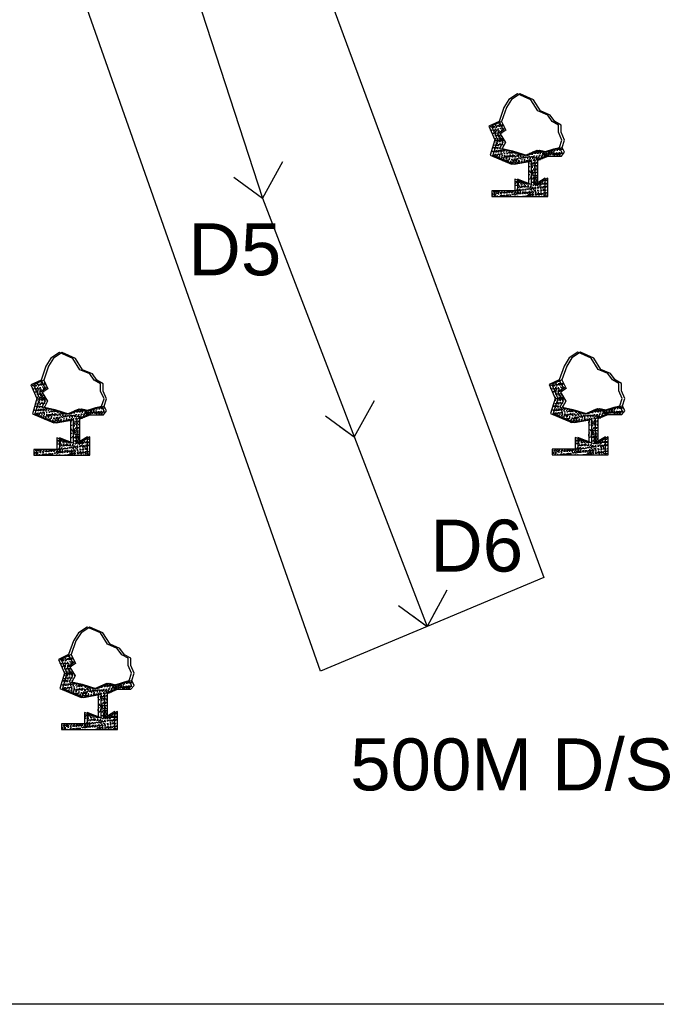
# Model space of a CAD drawing. Header units: inches. Extents: x -1841658761 to 3039153, y 1727 to 2165588347.
# Tile 10 of 41: x 10712 to 10764, y 4379 to 4459. Entities that reach past the tile are written whole.
import ezdxf

# ---------------------------------------------------------------- set-up
doc = ezdxf.new("R2010")
doc.units = ezdxf.units.IN
doc.header["$MEASUREMENT"] = 0
pattern_1 = [(50, (9805.71724, 4279.64048), (0.5715667, -0.0500056), [0.05976563, -0.65742187]), (355, (9805.71724, 4279.6405), (-0.11056747, 0.5994031), [0.0478125, -0.5259375]), (100.451444, (9805.7649, 4279.6363), (0.46099924, 0.5493975), [0.05079297, -0.55872262]), (46.1842, (9805.71724, 4279.79985), (0.85045794, -0.1318982), [0.0896484, -0.9861328]), (96.63564, (9805.7881, 4279.78886), (0.74480874, 0.77625076), [0.0761895, -0.8380844]), (351.18416, (9805.7172, 4279.79985), (0.7448087, 0.77625076), [0.07171875, -0.78890625]), (21, (9805.79693, 4279.76), (0.4756603, -0.32083693), [0.05976563, -0.65742187]), (326, (9805.79693, 4279.76), (0.1938919, 0.57785394), [0.0478125, -0.5259375]), (71.451445, (9805.83657, 4279.73327), (0.6695522, 0.257017), [0.05079296, -0.55872262]), (37.5, (9805.71724, 4279.64048), (0.009689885, 0.26527479), [0, -0.5195625, 0, -0.53390625, 0, -0.52792969]), (7.5, (9805.71724, 4279.64048), (0.20963354, 0.31429683), [0, -0.30440625, 0, -0.507609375, 0, -0.20121094]), (327.5, (9805.53954, 4279.64048), (0.425389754, -0.017973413), [0, -0.19921875, 0, -0.6215625, 0, -0.82476562]), (317.5, (9805.45985, 4279.64048), (0.46472648, 0.07977116), [0, -0.25898437, 0, -0.41278125, 0, -0.58570312])]
pattern_2 = [(50, (9810.64397, 4258.5163), (0.5715667, -0.0500056), [0.05976563, -0.65742187]), (355, (9810.644, 4258.5163), (-0.11056747, 0.5994031), [0.0478125, -0.5259375]), (100.451444, (9810.6916, 4258.5121), (0.46099924, 0.5493975), [0.05079297, -0.55872262]), (46.1842, (9810.644, 4258.67566), (0.85045794, -0.1318982), [0.0896484, -0.9861328]), (96.63564, (9810.71484, 4258.6647), (0.74480874, 0.77625076), [0.0761895, -0.8380844]), (351.18416, (9810.644, 4258.6757), (0.7448087, 0.77625076), [0.07171875, -0.78890625]), (21, (9810.72366, 4258.6358), (0.4756603, -0.32083693), [0.05976563, -0.65742187]), (326, (9810.72366, 4258.6358), (0.1938919, 0.57785394), [0.0478125, -0.5259375]), (71.451445, (9810.7633, 4258.6091), (0.6695522, 0.257017), [0.05079296, -0.55872262]), (37.5, (9810.64397, 4258.51629), (0.009689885, 0.26527479), [0, -0.5195625, 0, -0.53390625, 0, -0.52792969]), (7.5, (9810.64397, 4258.5163), (0.20963354, 0.31429683), [0, -0.30440625, 0, -0.507609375, 0, -0.20121094]), (327.5, (9810.46627, 4258.51629), (0.425389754, -0.017973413), [0, -0.19921875, 0, -0.6215625, 0, -0.82476562]), (317.5, (9810.38658, 4258.5163), (0.46472648, 0.07977116), [0, -0.25898437, 0, -0.41278125, 0, -0.58570312])]
pattern_3 = [(50, (9768.30893, 4258.4973), (0.5715667, -0.0500056), [0.05976563, -0.65742187]), (355, (9768.3089, 4258.4973), (-0.11056747, 0.5994031), [0.0478125, -0.5259375]), (100.451444, (9768.35656, 4258.4931), (0.46099924, 0.5493975), [0.05079297, -0.55872262]), (46.1842, (9768.3089, 4258.65666), (0.85045794, -0.1318982), [0.0896484, -0.9861328]), (96.63564, (9768.3798, 4258.6457), (0.74480874, 0.77625076), [0.0761895, -0.8380844]), (351.18416, (9768.3089, 4258.6567), (0.7448087, 0.77625076), [0.07171875, -0.78890625]), (21, (9768.3886, 4258.6168), (0.4756603, -0.32083693), [0.05976563, -0.65742187]), (326, (9768.3886, 4258.6168), (0.1938919, 0.57785394), [0.0478125, -0.5259375]), (71.451445, (9768.42825, 4258.5901), (0.6695522, 0.257017), [0.05079296, -0.55872262]), (37.5, (9768.30893, 4258.49729), (0.009689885, 0.26527479), [0, -0.5195625, 0, -0.53390625, 0, -0.52792969]), (7.5, (9768.30893, 4258.4973), (0.20963354, 0.31429683), [0, -0.30440625, 0, -0.507609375, 0, -0.20121094]), (327.5, (9768.13123, 4258.49729), (0.425389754, -0.017973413), [0, -0.19921875, 0, -0.6215625, 0, -0.82476562]), (317.5, (9768.05154, 4258.4973), (0.46472648, 0.07977116), [0, -0.25898437, 0, -0.41278125, 0, -0.58570312])]
pattern_4 = [(50, (9770.5578, 4236.05617), (0.5715667, -0.0500056), [0.05976563, -0.65742187]), (355, (9770.5578, 4236.05617), (-0.11056747, 0.5994031), [0.0478125, -0.5259375]), (100.451444, (9770.6054, 4236.052), (0.46099924, 0.5493975), [0.05079297, -0.55872262]), (46.1842, (9770.5578, 4236.21554), (0.85045794, -0.1318982), [0.0896484, -0.9861328]), (96.63564, (9770.6287, 4236.20455), (0.74480874, 0.77625076), [0.0761895, -0.8380844]), (351.18416, (9770.5578, 4236.21554), (0.7448087, 0.77625076), [0.07171875, -0.78890625]), (21, (9770.6375, 4236.1757), (0.4756603, -0.32083693), [0.05976563, -0.65742187]), (326, (9770.6375, 4236.1757), (0.1938919, 0.57785394), [0.0478125, -0.5259375]), (71.451445, (9770.6771, 4236.14896), (0.6695522, 0.257017), [0.05079296, -0.55872262]), (37.5, (9770.5578, 4236.05617), (0.009689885, 0.26527479), [0, -0.5195625, 0, -0.53390625, 0, -0.52792969]), (7.5, (9770.5578, 4236.05617), (0.20963354, 0.31429683), [0, -0.30440625, 0, -0.507609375, 0, -0.20121094]), (327.5, (9770.38009, 4236.05617), (0.425389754, -0.017973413), [0, -0.19921875, 0, -0.6215625, 0, -0.82476562]), (317.5, (9770.3004, 4236.05617), (0.46472648, 0.07977116), [0, -0.25898437, 0, -0.41278125, 0, -0.58570312])]

msp = doc.modelspace()

# ---------------------------------------------------------------- hatches: boundary and pattern name
at = {"ltscale": 0.02}
h = msp.add_hatch(dxfattribs=at)
h.set_pattern_fill('AR-CONC', color=256, scale=0.079687)
h.set_pattern_definition([(50, (9805.50474, 4279.64048), (0.5715667, -0.0500056), [0.05976563, -0.65742187]), (355, (9805.50474, 4279.6405), (-0.11056747, 0.5994031), [0.0478125, -0.5259375]), (100.451444, (9805.5524, 4279.6363), (0.46099924, 0.5493975), [0.05079297, -0.55872262]), (46.1842, (9805.50474, 4279.79985), (0.85045794, -0.1318982), [0.0896484, -0.9861328]), (96.63564, (9805.5756, 4279.78886), (0.74480874, 0.77625076), [0.0761895, -0.8380844]), (351.18416, (9805.5047, 4279.79985), (0.7448087, 0.77625076), [0.07171875, -0.78890625]), (21, (9805.58443, 4279.76), (0.4756603, -0.32083693), [0.05976563, -0.65742187]), (326, (9805.58443, 4279.76), (0.1938919, 0.57785394), [0.0478125, -0.5259375]), (71.451445, (9805.62407, 4279.73327), (0.6695522, 0.257017), [0.05079296, -0.55872262]), (37.5, (9805.50474, 4279.64048), (0.009689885, 0.26527479), [0, -0.5195625, 0, -0.53390625, 0, -0.52792969]), (7.5, (9805.50474, 4279.64048), (0.20963354, 0.31429683), [0, -0.30440625, 0, -0.507609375, 0, -0.20121094]), (327.5, (9805.32704, 4279.64048), (0.425389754, -0.017973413), [0, -0.19921875, 0, -0.6215625, 0, -0.82476562]), (317.5, (9805.24735, 4279.64048), (0.46472648, 0.07977116), [0, -0.25898437, 0, -0.41278125, 0, -0.58570312])])
h.paths.add_polyline_path([(10751.05008, 4448.70126), (10751.32098, 4449.18871), (10750.87851, 4449.90183), (10751.33903, 4450.20874), (10750.99564, 4450.92269), (10750.1682, 4450.53209), (10750.65087, 4449.40624), (10750.28313, 4448.1655), (10752.02992, 4447.43026), (10753.40742, 4447.67785), (10753.40742, 4445.76585), (10752.28872, 4446.19875), (10752.28872, 4445.26079), (10750.41217, 4445.26079), (10750.41217, 4444.79182), (10754.77874, 4444.79182), (10754.77874, 4446.27091), (10753.94874, 4445.76585), (10753.94874, 4447.75), (10754.78768, 4448.0887), (10755.8792, 4448.0887), (10756.13867, 4448.39703), (10755.93912, 4448.796), (10755.46722, 4448.68335), (10754.72282, 4448.43832), (10754.10551, 4448.58352), (10753.09784, 4448.13884), (10751.89888, 4448.5117)])
h = msp.add_hatch(dxfattribs=at)
h.set_pattern_fill('AR-CONC', color=256, scale=0.079687)
h.set_pattern_definition(pattern_1)
h.paths.add_polyline_path([(10751.26258, 4448.70126), (10751.53348, 4449.18871), (10751.09101, 4449.90183), (10751.55153, 4450.20874), (10751.20814, 4450.92269), (10750.3807, 4450.53209), (10750.86337, 4449.40624), (10750.49563, 4448.1655), (10752.24242, 4447.43026), (10753.61992, 4447.67785), (10753.61992, 4445.76585), (10752.50122, 4446.19875), (10752.50122, 4445.26079), (10750.62467, 4445.26079), (10750.62467, 4444.79182), (10754.99124, 4444.79182), (10754.99124, 4446.27091), (10754.16124, 4445.76585), (10754.16124, 4447.75), (10755.00018, 4448.0887), (10756.0917, 4448.0887), (10756.35117, 4448.39703), (10756.15162, 4448.796), (10755.67972, 4448.68335), (10754.93532, 4448.43832), (10754.31801, 4448.58352), (10753.31034, 4448.13884), (10752.11138, 4448.5117)])
h = msp.add_hatch(dxfattribs=at)
h.set_pattern_fill('AR-CONC', color=256, scale=0.079687)
h.set_pattern_definition(pattern_1)
h.paths.add_polyline_path([(10751.26258, 4448.70126), (10751.53348, 4449.18871), (10751.09101, 4449.90183), (10751.55153, 4450.20874), (10751.20814, 4450.92269), (10750.3807, 4450.53209), (10750.86337, 4449.40624), (10750.49563, 4448.1655), (10752.24242, 4447.43026), (10753.61992, 4447.67785), (10753.61992, 4445.76585), (10752.50122, 4446.19875), (10752.50122, 4445.26079), (10750.62467, 4445.26079), (10750.62467, 4444.79182), (10754.99124, 4444.79182), (10754.99124, 4446.27091), (10754.16124, 4445.76585), (10754.16124, 4447.75), (10755.00018, 4448.0887), (10756.0917, 4448.0887), (10756.35117, 4448.39703), (10756.15162, 4448.796), (10755.67972, 4448.68335), (10754.93532, 4448.43832), (10754.31801, 4448.58352), (10753.31034, 4448.13884), (10752.11138, 4448.5117)])
h = msp.add_hatch(dxfattribs=at)
h.set_pattern_fill('AR-CONC', color=256, scale=0.079687)
h.set_pattern_definition([(50, (9768.09643, 4258.4973), (0.5715667, -0.0500056), [0.05976563, -0.65742187]), (355, (9768.0964, 4258.4973), (-0.11056747, 0.5994031), [0.0478125, -0.5259375]), (100.451444, (9768.14406, 4258.4931), (0.46099924, 0.5493975), [0.05079297, -0.55872262]), (46.1842, (9768.0964, 4258.65666), (0.85045794, -0.1318982), [0.0896484, -0.9861328]), (96.63564, (9768.1673, 4258.6457), (0.74480874, 0.77625076), [0.0761895, -0.8380844]), (351.18416, (9768.0964, 4258.6567), (0.7448087, 0.77625076), [0.07171875, -0.78890625]), (21, (9768.1761, 4258.6168), (0.4756603, -0.32083693), [0.05976563, -0.65742187]), (326, (9768.1761, 4258.6168), (0.1938919, 0.57785394), [0.0478125, -0.5259375]), (71.451445, (9768.21575, 4258.5901), (0.6695522, 0.257017), [0.05079296, -0.55872262]), (37.5, (9768.09643, 4258.49729), (0.009689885, 0.26527479), [0, -0.5195625, 0, -0.53390625, 0, -0.52792969]), (7.5, (9768.09643, 4258.4973), (0.20963354, 0.31429683), [0, -0.30440625, 0, -0.507609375, 0, -0.20121094]), (327.5, (9767.91873, 4258.49729), (0.425389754, -0.017973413), [0, -0.19921875, 0, -0.6215625, 0, -0.82476562]), (317.5, (9767.83904, 4258.4973), (0.46472648, 0.07977116), [0, -0.25898437, 0, -0.41278125, 0, -0.58570312])])
h.paths.add_polyline_path([(10713.64177, 4427.55807), (10713.91267, 4428.04552), (10713.4702, 4428.75864), (10713.93072, 4429.06555), (10713.58733, 4429.77951), (10712.75988, 4429.3889), (10713.24256, 4428.26305), (10712.87482, 4427.02232), (10714.62161, 4426.28707), (10715.99911, 4426.53466), (10715.99911, 4424.62266), (10714.88041, 4425.05557), (10714.88041, 4424.11761), (10713.00386, 4424.11761), (10713.00386, 4423.64863), (10717.37043, 4423.64863), (10717.37043, 4425.12772), (10716.54043, 4424.62266), (10716.54043, 4426.60681), (10717.37936, 4426.94551), (10718.47089, 4426.94551), (10718.73036, 4427.25384), (10718.53081, 4427.65281), (10718.05891, 4427.54016), (10717.31451, 4427.29513), (10716.69719, 4427.44034), (10715.68953, 4426.99566), (10714.49056, 4427.36851)])
h = msp.add_hatch(dxfattribs=at)
h.set_pattern_fill('AR-CONC', color=256, scale=0.079687)
h.set_pattern_definition(pattern_3)
h.paths.add_polyline_path([(10713.85427, 4427.55807), (10714.12517, 4428.04552), (10713.6827, 4428.75864), (10714.14322, 4429.06555), (10713.79983, 4429.77951), (10712.97238, 4429.3889), (10713.45506, 4428.26305), (10713.08732, 4427.02232), (10714.83411, 4426.28707), (10716.21161, 4426.53466), (10716.21161, 4424.62266), (10715.09291, 4425.05557), (10715.09291, 4424.11761), (10713.21636, 4424.11761), (10713.21636, 4423.64863), (10717.58293, 4423.64863), (10717.58293, 4425.12772), (10716.75293, 4424.62266), (10716.75293, 4426.60681), (10717.59186, 4426.94551), (10718.68339, 4426.94551), (10718.94286, 4427.25384), (10718.74331, 4427.65281), (10718.27141, 4427.54016), (10717.52701, 4427.29513), (10716.90969, 4427.44034), (10715.90203, 4426.99566), (10714.70306, 4427.36851)])
h = msp.add_hatch(dxfattribs=at)
h.set_pattern_fill('AR-CONC', color=256, scale=0.079687)
h.set_pattern_definition(pattern_3)
h.paths.add_polyline_path([(10713.85427, 4427.55807), (10714.12517, 4428.04552), (10713.6827, 4428.75864), (10714.14322, 4429.06555), (10713.79983, 4429.77951), (10712.97238, 4429.3889), (10713.45506, 4428.26305), (10713.08732, 4427.02232), (10714.83411, 4426.28707), (10716.21161, 4426.53466), (10716.21161, 4424.62266), (10715.09291, 4425.05557), (10715.09291, 4424.11761), (10713.21636, 4424.11761), (10713.21636, 4423.64863), (10717.58293, 4423.64863), (10717.58293, 4425.12772), (10716.75293, 4424.62266), (10716.75293, 4426.60681), (10717.59186, 4426.94551), (10718.68339, 4426.94551), (10718.94286, 4427.25384), (10718.74331, 4427.65281), (10718.27141, 4427.54016), (10717.52701, 4427.29513), (10716.90969, 4427.44034), (10715.90203, 4426.99566), (10714.70306, 4427.36851)])
h = msp.add_hatch(dxfattribs=at)
h.set_pattern_fill('AR-CONC', color=256, scale=0.079687)
h.set_pattern_definition([(50, (9810.43147, 4258.5163), (0.5715667, -0.0500056), [0.05976563, -0.65742187]), (355, (9810.4315, 4258.5163), (-0.11056747, 0.5994031), [0.0478125, -0.5259375]), (100.451444, (9810.4791, 4258.5121), (0.46099924, 0.5493975), [0.05079297, -0.55872262]), (46.1842, (9810.4315, 4258.67566), (0.85045794, -0.1318982), [0.0896484, -0.9861328]), (96.63564, (9810.50234, 4258.6647), (0.74480874, 0.77625076), [0.0761895, -0.8380844]), (351.18416, (9810.4315, 4258.6757), (0.7448087, 0.77625076), [0.07171875, -0.78890625]), (21, (9810.51116, 4258.6358), (0.4756603, -0.32083693), [0.05976563, -0.65742187]), (326, (9810.51116, 4258.6358), (0.1938919, 0.57785394), [0.0478125, -0.5259375]), (71.451445, (9810.5508, 4258.6091), (0.6695522, 0.257017), [0.05079296, -0.55872262]), (37.5, (9810.43147, 4258.51629), (0.009689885, 0.26527479), [0, -0.5195625, 0, -0.53390625, 0, -0.52792969]), (7.5, (9810.43147, 4258.5163), (0.20963354, 0.31429683), [0, -0.30440625, 0, -0.507609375, 0, -0.20121094]), (327.5, (9810.25377, 4258.51629), (0.425389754, -0.017973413), [0, -0.19921875, 0, -0.6215625, 0, -0.82476562]), (317.5, (9810.17408, 4258.5163), (0.46472648, 0.07977116), [0, -0.25898437, 0, -0.41278125, 0, -0.58570312])])
h.paths.add_polyline_path([(10755.97681, 4427.57707), (10756.24771, 4428.06452), (10755.80524, 4428.77764), (10756.26576, 4429.08456), (10755.92237, 4429.79851), (10755.09493, 4429.4079), (10755.5776, 4428.28205), (10755.20986, 4427.04132), (10756.95665, 4426.30607), (10758.33415, 4426.55366), (10758.33415, 4424.64166), (10757.21545, 4425.07457), (10757.21545, 4424.13661), (10755.3389, 4424.13661), (10755.3389, 4423.66763), (10759.70547, 4423.66763), (10759.70547, 4425.14672), (10758.87547, 4424.64166), (10758.87547, 4426.62581), (10759.71441, 4426.96451), (10760.80593, 4426.96451), (10761.0654, 4427.27285), (10760.86585, 4427.67181), (10760.39395, 4427.55916), (10759.64955, 4427.31414), (10759.03223, 4427.45934), (10758.02457, 4427.01466), (10756.82561, 4427.38751)])
h = msp.add_hatch(dxfattribs=at)
h.set_pattern_fill('AR-CONC', color=256, scale=0.079687)
h.set_pattern_definition(pattern_2)
h.paths.add_polyline_path([(10756.18931, 4427.57707), (10756.46021, 4428.06452), (10756.01774, 4428.77764), (10756.47826, 4429.08456), (10756.13487, 4429.79851), (10755.30743, 4429.4079), (10755.7901, 4428.28205), (10755.42236, 4427.04132), (10757.16915, 4426.30607), (10758.54665, 4426.55366), (10758.54665, 4424.64166), (10757.42795, 4425.07457), (10757.42795, 4424.13661), (10755.5514, 4424.13661), (10755.5514, 4423.66763), (10759.91797, 4423.66763), (10759.91797, 4425.14672), (10759.08797, 4424.64166), (10759.08797, 4426.62581), (10759.92691, 4426.96451), (10761.01843, 4426.96451), (10761.2779, 4427.27285), (10761.07835, 4427.67181), (10760.60645, 4427.55916), (10759.86205, 4427.31414), (10759.24473, 4427.45934), (10758.23707, 4427.01466), (10757.03811, 4427.38751)])
h = msp.add_hatch(dxfattribs=at)
h.set_pattern_fill('AR-CONC', color=256, scale=0.079687)
h.set_pattern_definition(pattern_2)
h.paths.add_polyline_path([(10756.18931, 4427.57707), (10756.46021, 4428.06452), (10756.01774, 4428.77764), (10756.47826, 4429.08456), (10756.13487, 4429.79851), (10755.30743, 4429.4079), (10755.7901, 4428.28205), (10755.42236, 4427.04132), (10757.16915, 4426.30607), (10758.54665, 4426.55366), (10758.54665, 4424.64166), (10757.42795, 4425.07457), (10757.42795, 4424.13661), (10755.5514, 4424.13661), (10755.5514, 4423.66763), (10759.91797, 4423.66763), (10759.91797, 4425.14672), (10759.08797, 4424.64166), (10759.08797, 4426.62581), (10759.92691, 4426.96451), (10761.01843, 4426.96451), (10761.2779, 4427.27285), (10761.07835, 4427.67181), (10760.60645, 4427.55916), (10759.86205, 4427.31414), (10759.24473, 4427.45934), (10758.23707, 4427.01466), (10757.03811, 4427.38751)])
h = msp.add_hatch(dxfattribs=at)
h.set_pattern_fill('AR-CONC', color=256, scale=0.079687)
h.set_pattern_definition([(50, (9770.3453, 4236.05617), (0.5715667, -0.0500056), [0.05976563, -0.65742187]), (355, (9770.3453, 4236.05617), (-0.11056747, 0.5994031), [0.0478125, -0.5259375]), (100.451444, (9770.3929, 4236.052), (0.46099924, 0.5493975), [0.05079297, -0.55872262]), (46.1842, (9770.3453, 4236.21554), (0.85045794, -0.1318982), [0.0896484, -0.9861328]), (96.63564, (9770.4162, 4236.20455), (0.74480874, 0.77625076), [0.0761895, -0.8380844]), (351.18416, (9770.3453, 4236.21554), (0.7448087, 0.77625076), [0.07171875, -0.78890625]), (21, (9770.425, 4236.1757), (0.4756603, -0.32083693), [0.05976563, -0.65742187]), (326, (9770.425, 4236.1757), (0.1938919, 0.57785394), [0.0478125, -0.5259375]), (71.451445, (9770.4646, 4236.14896), (0.6695522, 0.257017), [0.05079296, -0.55872262]), (37.5, (9770.3453, 4236.05617), (0.009689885, 0.26527479), [0, -0.5195625, 0, -0.53390625, 0, -0.52792969]), (7.5, (9770.3453, 4236.05617), (0.20963354, 0.31429683), [0, -0.30440625, 0, -0.507609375, 0, -0.20121094]), (327.5, (9770.16759, 4236.05617), (0.425389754, -0.017973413), [0, -0.19921875, 0, -0.6215625, 0, -0.82476562]), (317.5, (9770.0879, 4236.05617), (0.46472648, 0.07977116), [0, -0.25898437, 0, -0.41278125, 0, -0.58570312])])
h.paths.add_polyline_path([(10715.89063, 4405.11696), (10716.16153, 4405.6044), (10715.71906, 4406.31752), (10716.17958, 4406.62444), (10715.83619, 4407.33839), (10715.00875, 4406.94778), (10715.49142, 4405.82193), (10715.12368, 4404.5812), (10716.87047, 4403.84595), (10718.24797, 4404.09354), (10718.24797, 4402.18154), (10717.12927, 4402.61445), (10717.12927, 4401.67649), (10715.25272, 4401.67649), (10715.25272, 4401.20751), (10719.61929, 4401.20751), (10719.61929, 4402.68661), (10718.78929, 4402.18154), (10718.78929, 4404.16569), (10719.62823, 4404.50439), (10720.71975, 4404.50439), (10720.97922, 4404.81273), (10720.77967, 4405.21169), (10720.30777, 4405.09904), (10719.56337, 4404.85402), (10718.94605, 4404.99922), (10717.93839, 4404.55454), (10716.73943, 4404.92739)])
h = msp.add_hatch(dxfattribs=at)
h.set_pattern_fill('AR-CONC', color=256, scale=0.079687)
h.set_pattern_definition(pattern_4)
h.paths.add_polyline_path([(10716.10313, 4405.11696), (10716.37403, 4405.6044), (10715.93156, 4406.31752), (10716.39208, 4406.62444), (10716.04869, 4407.33839), (10715.22125, 4406.94778), (10715.70392, 4405.82193), (10715.33618, 4404.5812), (10717.08297, 4403.84595), (10718.46047, 4404.09354), (10718.46047, 4402.18154), (10717.34177, 4402.61445), (10717.34177, 4401.67649), (10715.46522, 4401.67649), (10715.46522, 4401.20751), (10719.83179, 4401.20751), (10719.83179, 4402.68661), (10719.00179, 4402.18154), (10719.00179, 4404.16569), (10719.84073, 4404.50439), (10720.93225, 4404.50439), (10721.19172, 4404.81273), (10720.99217, 4405.21169), (10720.52027, 4405.09904), (10719.77587, 4404.85402), (10719.15855, 4404.99922), (10718.15089, 4404.55454), (10716.95193, 4404.92739)])
h = msp.add_hatch(dxfattribs=at)
h.set_pattern_fill('AR-CONC', color=256, scale=0.079687)
h.set_pattern_definition(pattern_4)
h.paths.add_polyline_path([(10716.10313, 4405.11696), (10716.37403, 4405.6044), (10715.93156, 4406.31752), (10716.39208, 4406.62444), (10716.04869, 4407.33839), (10715.22125, 4406.94778), (10715.70392, 4405.82193), (10715.33618, 4404.5812), (10717.08297, 4403.84595), (10718.46047, 4404.09354), (10718.46047, 4402.18154), (10717.34177, 4402.61445), (10717.34177, 4401.67649), (10715.46522, 4401.67649), (10715.46522, 4401.20751), (10719.83179, 4401.20751), (10719.83179, 4402.68661), (10719.00179, 4402.18154), (10719.00179, 4404.16569), (10719.84073, 4404.50439), (10720.93225, 4404.50439), (10721.19172, 4404.81273), (10720.99217, 4405.21169), (10720.52027, 4405.09904), (10719.77587, 4404.85402), (10719.15855, 4404.99922), (10718.15089, 4404.55454), (10716.95193, 4404.92739)])

# ---------------------------------------------------------------- linework, layer by layer
for p, q in [((10714.29962, 4498.14126), (10731.68183, 4444.64433)), ((10728.20445, 4485.23), (10754.66962, 4413.63287)), ((10736.40063, 4405.98433), (10713.61976, 4470.78894)), ((10752.5126, 4453.17439), (10751.80009, 4452.71486)), ((10752.7251, 4453.17439), (10752.01259, 4452.71486)), ((10752.7251, 4453.17439), (10752.01259, 4452.71486)), ((10753.59286, 4452.69189), (10752.5126, 4453.17439)), ((10753.80536, 4452.69189), (10752.7251, 4453.17439)), ((10753.80536, 4452.69189), (10752.7251, 4453.17439)), ((10751.80009, 4452.71486), (10751.38637, 4452.04854)), ((10752.01259, 4452.71486), (10751.59887, 4452.04854)), ((10752.01259, 4452.71486), (10751.59887, 4452.04854)), ((10754.16746, 4451.77282), (10753.59286, 4452.69189)), ((10754.37996, 4451.77282), (10753.80536, 4452.69189)), ((10754.37996, 4451.77282), (10753.80536, 4452.69189)), ((10751.38637, 4452.04854), (10750.99564, 4450.92269)), ((10751.59887, 4452.04854), (10751.20814, 4450.92269)), ((10751.59887, 4452.04854), (10751.20814, 4450.92269)), ((10754.97192, 4451.42818), (10754.16746, 4451.77282)), ((10755.18442, 4451.42818), (10754.37996, 4451.77282)), ((10755.18442, 4451.42818), (10754.37996, 4451.77282)), ((10755.34056, 4450.91059), (10754.97192, 4451.42818)), ((10755.55306, 4450.91059), (10755.18442, 4451.42818)), ((10755.55306, 4450.91059), (10755.18442, 4451.42818)), ((10750.99564, 4450.92269), (10750.1682, 4450.53209)), ((10750.1682, 4450.53209), (10750.65087, 4449.40624)), ((10751.20814, 4450.92269), (10750.3807, 4450.53209)), ((10751.20814, 4450.92269), (10750.3807, 4450.53209)), ((10750.3807, 4450.53209), (10750.86337, 4449.40624)), ((10750.3807, 4450.53209), (10750.86337, 4449.40624)), ((10750.99564, 4450.92269), (10751.33903, 4450.20874)), ((10751.20814, 4450.92269), (10751.55153, 4450.20874)), ((10751.20814, 4450.92269), (10751.55153, 4450.20874)), ((10755.85526, 4450.62333), (10755.34056, 4450.91059)), ((10756.06776, 4450.62333), (10755.55306, 4450.91059)), ((10756.06776, 4450.62333), (10755.55306, 4450.91059)), ((10755.85526, 4450.02922), (10755.85526, 4450.62333)), ((10756.06776, 4450.02922), (10756.06776, 4450.62333)), ((10756.06776, 4450.02922), (10756.06776, 4450.62333)), ((10751.33903, 4450.20874), (10750.87851, 4449.90183)), ((10750.87851, 4449.90183), (10751.32098, 4449.18871)), ((10751.55153, 4450.20874), (10751.09101, 4449.90183)), ((10751.55153, 4450.20874), (10751.09101, 4449.90183)), ((10751.09101, 4449.90183), (10751.53348, 4449.18871)), ((10751.09101, 4449.90183), (10751.53348, 4449.18871)), ((10756.13867, 4449.39444), (10755.85526, 4450.02922)), ((10756.35117, 4449.39444), (10756.06776, 4450.02922)), ((10756.35117, 4449.39444), (10756.06776, 4450.02922)), ((10750.65087, 4449.40624), (10750.28313, 4448.1655)), ((10750.86337, 4449.40624), (10750.49563, 4448.1655)), ((10750.86337, 4449.40624), (10750.49563, 4448.1655)), ((10751.32098, 4449.18871), (10751.05008, 4448.70126)), ((10751.53348, 4449.18871), (10751.26258, 4448.70126)), ((10751.53348, 4449.18871), (10751.26258, 4448.70126)), ((10755.93912, 4448.796), (10756.13867, 4449.39444)), ((10756.15162, 4448.796), (10756.35117, 4449.39444)), ((10756.15162, 4448.796), (10756.35117, 4449.39444)), ((10750.28313, 4448.1655), (10752.02992, 4447.43026)), ((10750.49563, 4448.1655), (10752.24242, 4447.43026)), ((10750.49563, 4448.1655), (10752.24242, 4447.43026)), ((10751.05008, 4448.70126), (10751.89888, 4448.5117)), ((10751.26258, 4448.70126), (10752.11138, 4448.5117)), ((10751.26258, 4448.70126), (10752.11138, 4448.5117)), ((10751.89888, 4448.5117), (10753.09784, 4448.13884)), ((10752.11138, 4448.5117), (10753.31034, 4448.13884)), ((10752.11138, 4448.5117), (10753.31034, 4448.13884)), ((10753.09784, 4448.13884), (10754.10551, 4448.58352)), ((10753.31034, 4448.13884), (10754.31801, 4448.58352)), ((10753.31034, 4448.13884), (10754.31801, 4448.58352)), ((10753.94874, 4447.75), (10754.78768, 4448.0887)), ((10754.10551, 4448.58352), (10754.72282, 4448.43832)), ((10754.16124, 4447.75), (10755.00018, 4448.0887)), ((10754.16124, 4447.75), (10755.00018, 4448.0887)), ((10754.31801, 4448.58352), (10754.93532, 4448.43832)), ((10754.31801, 4448.58352), (10754.93532, 4448.43832)), ((10754.72282, 4448.43832), (10755.46722, 4448.68335)), ((10754.78768, 4448.0887), (10755.8792, 4448.0887)), ((10754.93532, 4448.43832), (10755.67972, 4448.68335)), ((10754.93532, 4448.43832), (10755.67972, 4448.68335)), ((10755.00018, 4448.0887), (10756.0917, 4448.0887)), ((10755.00018, 4448.0887), (10756.0917, 4448.0887)), ((10755.46722, 4448.68335), (10755.93912, 4448.796)), ((10755.67972, 4448.68335), (10756.15162, 4448.796)), ((10755.67972, 4448.68335), (10756.15162, 4448.796)), ((10755.8792, 4448.0887), (10756.13867, 4448.39703)), ((10756.13867, 4448.39703), (10755.93912, 4448.796)), ((10756.0917, 4448.0887), (10756.35117, 4448.39703)), ((10756.0917, 4448.0887), (10756.35117, 4448.39703)), ((10756.35117, 4448.39703), (10756.15162, 4448.796)), ((10756.35117, 4448.39703), (10756.15162, 4448.796)), ((10733.29951, 4447.6041), (10731.68183, 4444.64433)), ((10752.02992, 4447.43026), (10753.40742, 4447.67785)), ((10752.24242, 4447.43026), (10753.61992, 4447.67785)), ((10752.24242, 4447.43026), (10753.61992, 4447.67785)), ((10753.40742, 4447.67785), (10753.40742, 4445.76585)), ((10753.61992, 4447.67785), (10753.61992, 4445.76585)), ((10753.61992, 4447.67785), (10753.61992, 4445.76585)), ((10753.94874, 4445.76585), (10753.94874, 4447.75)), ((10754.16124, 4445.76585), (10754.16124, 4447.75)), ((10754.16124, 4445.76585), (10754.16124, 4447.75)), ((10729.33786, 4446.37021), (10731.68183, 4444.64433)), ((10753.40742, 4445.76585), (10752.28872, 4446.19875)), ((10752.28872, 4446.19875), (10752.28872, 4445.26079)), ((10753.61992, 4445.76585), (10752.50122, 4446.19875)), ((10752.50122, 4446.19875), (10752.50122, 4445.26079)), ((10753.61992, 4445.76585), (10752.50122, 4446.19875)), ((10752.50122, 4446.19875), (10752.50122, 4445.26079)), ((10754.77874, 4446.27091), (10753.94874, 4445.76585)), ((10754.99124, 4446.27091), (10754.16124, 4445.76585)), ((10754.99124, 4446.27091), (10754.16124, 4445.76585)), ((10754.77874, 4444.79182), (10754.77874, 4446.27091)), ((10754.99124, 4444.79182), (10754.99124, 4446.27091)), ((10754.99124, 4444.79182), (10754.99124, 4446.27091)), ((10752.28872, 4445.26079), (10750.41217, 4445.26079)), ((10750.41217, 4445.26079), (10750.41217, 4444.79182)), ((10752.50122, 4445.26079), (10750.62467, 4445.26079)), ((10750.62467, 4445.26079), (10750.62467, 4444.79182)), ((10752.50122, 4445.26079), (10750.62467, 4445.26079)), ((10750.62467, 4445.26079), (10750.62467, 4444.79182)), ((10731.68183, 4444.64433), (10745.12062, 4409.63506)), ((10750.41217, 4444.79182), (10754.77874, 4444.79182)), ((10750.62467, 4444.79182), (10754.99124, 4444.79182)), ((10750.62467, 4444.79182), (10754.99124, 4444.79182)), ((10715.10428, 4432.0312), (10714.39178, 4431.57167)), ((10715.31678, 4432.0312), (10714.60428, 4431.57167)), ((10715.31678, 4432.0312), (10714.60428, 4431.57167)), ((10716.18455, 4431.5487), (10715.10428, 4432.0312)), ((10716.39705, 4431.5487), (10715.31678, 4432.0312)), ((10716.39705, 4431.5487), (10715.31678, 4432.0312)), ((10757.43933, 4432.05021), (10756.72682, 4431.59067)), ((10757.65183, 4432.05021), (10756.93932, 4431.59067)), ((10757.65183, 4432.05021), (10756.93932, 4431.59067)), ((10758.51959, 4431.5677), (10757.43933, 4432.05021)), ((10758.73209, 4431.5677), (10757.65183, 4432.05021)), ((10758.73209, 4431.5677), (10757.65183, 4432.05021)), ((10714.39178, 4431.57167), (10713.97806, 4430.90535)), ((10714.60428, 4431.57167), (10714.19056, 4430.90535)), ((10714.60428, 4431.57167), (10714.19056, 4430.90535)), ((10716.75915, 4430.62963), (10716.18455, 4431.5487)), ((10716.97165, 4430.62963), (10716.39705, 4431.5487)), ((10716.97165, 4430.62963), (10716.39705, 4431.5487)), ((10756.72682, 4431.59067), (10756.3131, 4430.92436)), ((10756.93932, 4431.59067), (10756.5256, 4430.92436)), ((10756.93932, 4431.59067), (10756.5256, 4430.92436)), ((10759.09419, 4430.64863), (10758.51959, 4431.5677)), ((10759.30669, 4430.64863), (10758.73209, 4431.5677)), ((10759.30669, 4430.64863), (10758.73209, 4431.5677)), ((10713.97806, 4430.90535), (10713.58733, 4429.77951)), ((10714.19056, 4430.90535), (10713.79983, 4429.77951)), ((10714.19056, 4430.90535), (10713.79983, 4429.77951)), ((10717.5636, 4430.28499), (10716.75915, 4430.62963)), ((10717.7761, 4430.28499), (10716.97165, 4430.62963)), ((10717.7761, 4430.28499), (10716.97165, 4430.62963)), ((10756.3131, 4430.92436), (10755.92237, 4429.79851)), ((10756.5256, 4430.92436), (10756.13487, 4429.79851)), ((10756.5256, 4430.92436), (10756.13487, 4429.79851)), ((10759.89864, 4430.30399), (10759.09419, 4430.64863)), ((10760.11114, 4430.30399), (10759.30669, 4430.64863)), ((10760.11114, 4430.30399), (10759.30669, 4430.64863)), ((10713.58733, 4429.77951), (10712.75988, 4429.3889)), ((10713.79983, 4429.77951), (10712.97238, 4429.3889)), ((10713.79983, 4429.77951), (10712.97238, 4429.3889)), ((10713.58733, 4429.77951), (10713.93072, 4429.06555)), ((10713.79983, 4429.77951), (10714.14322, 4429.06555)), ((10713.79983, 4429.77951), (10714.14322, 4429.06555)), ((10717.93225, 4429.76741), (10717.5636, 4430.28499)), ((10718.14475, 4429.76741), (10717.7761, 4430.28499)), ((10718.14475, 4429.76741), (10717.7761, 4430.28499)), ((10718.44695, 4429.48015), (10717.93225, 4429.76741)), ((10718.65945, 4429.48015), (10718.14475, 4429.76741)), ((10718.65945, 4429.48015), (10718.14475, 4429.76741)), ((10755.92237, 4429.79851), (10755.09493, 4429.4079)), ((10756.13487, 4429.79851), (10755.30743, 4429.4079)), ((10756.13487, 4429.79851), (10755.30743, 4429.4079)), ((10755.92237, 4429.79851), (10756.26576, 4429.08456)), ((10756.13487, 4429.79851), (10756.47826, 4429.08456)), ((10756.13487, 4429.79851), (10756.47826, 4429.08456)), ((10760.26729, 4429.78641), (10759.89864, 4430.30399)), ((10760.47979, 4429.78641), (10760.11114, 4430.30399)), ((10760.47979, 4429.78641), (10760.11114, 4430.30399)), ((10760.78199, 4429.49915), (10760.26729, 4429.78641)), ((10760.99449, 4429.49915), (10760.47979, 4429.78641)), ((10760.99449, 4429.49915), (10760.47979, 4429.78641)), ((10712.75988, 4429.3889), (10713.24256, 4428.26305)), ((10712.97238, 4429.3889), (10713.45506, 4428.26305)), ((10712.97238, 4429.3889), (10713.45506, 4428.26305)), ((10713.93072, 4429.06555), (10713.4702, 4428.75864)), ((10713.4702, 4428.75864), (10713.91267, 4428.04552)), ((10714.14322, 4429.06555), (10713.6827, 4428.75864)), ((10714.14322, 4429.06555), (10713.6827, 4428.75864)), ((10713.6827, 4428.75864), (10714.12517, 4428.04552)), ((10713.6827, 4428.75864), (10714.12517, 4428.04552)), ((10718.44695, 4428.88603), (10718.44695, 4429.48015)), ((10718.73036, 4428.25125), (10718.44695, 4428.88603)), ((10718.65945, 4428.88603), (10718.65945, 4429.48015)), ((10718.65945, 4428.88603), (10718.65945, 4429.48015)), ((10718.94286, 4428.25125), (10718.65945, 4428.88603)), ((10718.94286, 4428.25125), (10718.65945, 4428.88603)), ((10755.09493, 4429.4079), (10755.5776, 4428.28205)), ((10755.30743, 4429.4079), (10755.7901, 4428.28205)), ((10755.30743, 4429.4079), (10755.7901, 4428.28205)), ((10756.26576, 4429.08456), (10755.80524, 4428.77764)), ((10755.80524, 4428.77764), (10756.24771, 4428.06452)), ((10756.47826, 4429.08456), (10756.01774, 4428.77764)), ((10756.47826, 4429.08456), (10756.01774, 4428.77764)), ((10756.01774, 4428.77764), (10756.46021, 4428.06452)), ((10756.01774, 4428.77764), (10756.46021, 4428.06452)), ((10760.78199, 4428.90503), (10760.78199, 4429.49915)), ((10761.0654, 4428.27026), (10760.78199, 4428.90503)), ((10760.99449, 4428.90503), (10760.99449, 4429.49915)), ((10760.99449, 4428.90503), (10760.99449, 4429.49915)), ((10761.2779, 4428.27026), (10760.99449, 4428.90503)), ((10761.2779, 4428.27026), (10760.99449, 4428.90503)), ((10713.24256, 4428.26305), (10712.87482, 4427.02232)), ((10713.45506, 4428.26305), (10713.08732, 4427.02232)), ((10713.45506, 4428.26305), (10713.08732, 4427.02232)), ((10713.91267, 4428.04552), (10713.64177, 4427.55807)), ((10714.12517, 4428.04552), (10713.85427, 4427.55807)), ((10714.12517, 4428.04552), (10713.85427, 4427.55807)), ((10718.53081, 4427.65281), (10718.73036, 4428.25125)), ((10718.74331, 4427.65281), (10718.94286, 4428.25125)), ((10718.74331, 4427.65281), (10718.94286, 4428.25125)), ((10740.79068, 4428.08892), (10739.173, 4425.12916)), ((10755.5776, 4428.28205), (10755.20986, 4427.04132)), ((10755.7901, 4428.28205), (10755.42236, 4427.04132)), ((10755.7901, 4428.28205), (10755.42236, 4427.04132)), ((10756.24771, 4428.06452), (10755.97681, 4427.57707)), ((10756.46021, 4428.06452), (10756.18931, 4427.57707)), ((10756.46021, 4428.06452), (10756.18931, 4427.57707)), ((10760.86585, 4427.67181), (10761.0654, 4428.27026)), ((10761.07835, 4427.67181), (10761.2779, 4428.27026)), ((10761.07835, 4427.67181), (10761.2779, 4428.27026)), ((10713.64177, 4427.55807), (10714.49056, 4427.36851)), ((10713.85427, 4427.55807), (10714.70306, 4427.36851)), ((10713.85427, 4427.55807), (10714.70306, 4427.36851)), ((10714.49056, 4427.36851), (10715.68953, 4426.99566)), ((10714.70306, 4427.36851), (10715.90203, 4426.99566)), ((10714.70306, 4427.36851), (10715.90203, 4426.99566)), ((10715.68953, 4426.99566), (10716.69719, 4427.44034)), ((10715.90203, 4426.99566), (10716.90969, 4427.44034)), ((10715.90203, 4426.99566), (10716.90969, 4427.44034)), ((10716.69719, 4427.44034), (10717.31451, 4427.29513)), ((10716.90969, 4427.44034), (10717.52701, 4427.29513)), ((10716.90969, 4427.44034), (10717.52701, 4427.29513)), ((10717.31451, 4427.29513), (10718.05891, 4427.54016)), ((10717.52701, 4427.29513), (10718.27141, 4427.54016)), ((10717.52701, 4427.29513), (10718.27141, 4427.54016)), ((10718.05891, 4427.54016), (10718.53081, 4427.65281)), ((10718.27141, 4427.54016), (10718.74331, 4427.65281)), ((10718.27141, 4427.54016), (10718.74331, 4427.65281)), ((10718.47089, 4426.94551), (10718.73036, 4427.25384)), ((10718.73036, 4427.25384), (10718.53081, 4427.65281)), ((10718.68339, 4426.94551), (10718.94286, 4427.25384)), ((10718.68339, 4426.94551), (10718.94286, 4427.25384)), ((10718.94286, 4427.25384), (10718.74331, 4427.65281)), ((10718.94286, 4427.25384), (10718.74331, 4427.65281)), ((10755.97681, 4427.57707), (10756.82561, 4427.38751)), ((10756.18931, 4427.57707), (10757.03811, 4427.38751)), ((10756.18931, 4427.57707), (10757.03811, 4427.38751)), ((10756.82561, 4427.38751), (10758.02457, 4427.01466)), ((10757.03811, 4427.38751), (10758.23707, 4427.01466)), ((10757.03811, 4427.38751), (10758.23707, 4427.01466)), ((10758.02457, 4427.01466), (10759.03223, 4427.45934)), ((10758.23707, 4427.01466), (10759.24473, 4427.45934)), ((10758.23707, 4427.01466), (10759.24473, 4427.45934)), ((10759.03223, 4427.45934), (10759.64955, 4427.31414)), ((10759.24473, 4427.45934), (10759.86205, 4427.31414)), ((10759.24473, 4427.45934), (10759.86205, 4427.31414)), ((10759.64955, 4427.31414), (10760.39395, 4427.55916)), ((10759.86205, 4427.31414), (10760.60645, 4427.55916)), ((10759.86205, 4427.31414), (10760.60645, 4427.55916)), ((10760.39395, 4427.55916), (10760.86585, 4427.67181)), ((10760.60645, 4427.55916), (10761.07835, 4427.67181)), ((10760.60645, 4427.55916), (10761.07835, 4427.67181)), ((10760.80593, 4426.96451), (10761.0654, 4427.27285)), ((10761.0654, 4427.27285), (10760.86585, 4427.67181)), ((10761.01843, 4426.96451), (10761.2779, 4427.27285)), ((10761.01843, 4426.96451), (10761.2779, 4427.27285)), ((10761.2779, 4427.27285), (10761.07835, 4427.67181)), ((10761.2779, 4427.27285), (10761.07835, 4427.67181)), ((10712.87482, 4427.02232), (10714.62161, 4426.28707)), ((10713.08732, 4427.02232), (10714.83411, 4426.28707)), ((10713.08732, 4427.02232), (10714.83411, 4426.28707)), ((10714.62161, 4426.28707), (10715.99911, 4426.53466)), ((10714.83411, 4426.28707), (10716.21161, 4426.53466)), ((10714.83411, 4426.28707), (10716.21161, 4426.53466)), ((10715.99911, 4426.53466), (10715.99911, 4424.62266)), ((10716.21161, 4426.53466), (10716.21161, 4424.62266)), ((10716.21161, 4426.53466), (10716.21161, 4424.62266)), ((10716.54043, 4426.60681), (10717.37936, 4426.94551)), ((10716.54043, 4424.62266), (10716.54043, 4426.60681)), ((10716.75293, 4426.60681), (10717.59186, 4426.94551)), ((10716.75293, 4426.60681), (10717.59186, 4426.94551)), ((10716.75293, 4424.62266), (10716.75293, 4426.60681)), ((10716.75293, 4424.62266), (10716.75293, 4426.60681)), ((10717.37936, 4426.94551), (10718.47089, 4426.94551)), ((10717.59186, 4426.94551), (10718.68339, 4426.94551)), ((10717.59186, 4426.94551), (10718.68339, 4426.94551)), ((10736.82903, 4426.85503), (10739.173, 4425.12916)), ((10739.98184, 4426.60904), (10739.173, 4425.12916)), ((10755.20986, 4427.04132), (10756.95665, 4426.30607)), ((10755.42236, 4427.04132), (10757.16915, 4426.30607)), ((10755.42236, 4427.04132), (10757.16915, 4426.30607)), ((10756.95665, 4426.30607), (10758.33415, 4426.55366)), ((10757.16915, 4426.30607), (10758.54665, 4426.55366)), ((10757.16915, 4426.30607), (10758.54665, 4426.55366)), ((10758.33415, 4426.55366), (10758.33415, 4424.64166)), ((10758.54665, 4426.55366), (10758.54665, 4424.64166)), ((10758.54665, 4426.55366), (10758.54665, 4424.64166)), ((10758.87547, 4426.62581), (10759.71441, 4426.96451)), ((10758.87547, 4424.64166), (10758.87547, 4426.62581)), ((10759.08797, 4426.62581), (10759.92691, 4426.96451)), ((10759.08797, 4426.62581), (10759.92691, 4426.96451)), ((10759.08797, 4424.64166), (10759.08797, 4426.62581)), ((10759.08797, 4424.64166), (10759.08797, 4426.62581)), ((10759.71441, 4426.96451), (10760.80593, 4426.96451)), ((10759.92691, 4426.96451), (10761.01843, 4426.96451)), ((10759.92691, 4426.96451), (10761.01843, 4426.96451)), ((10738.00102, 4425.99209), (10739.173, 4425.12916)), ((10715.99911, 4424.62266), (10714.88041, 4425.05557)), ((10714.88041, 4425.05557), (10714.88041, 4424.11761)), ((10716.21161, 4424.62266), (10715.09291, 4425.05557)), ((10715.09291, 4425.05557), (10715.09291, 4424.11761)), ((10716.21161, 4424.62266), (10715.09291, 4425.05557)), ((10715.09291, 4425.05557), (10715.09291, 4424.11761)), ((10717.37043, 4425.12772), (10716.54043, 4424.62266)), ((10717.58293, 4425.12772), (10716.75293, 4424.62266)), ((10717.58293, 4425.12772), (10716.75293, 4424.62266)), ((10717.37043, 4423.64863), (10717.37043, 4425.12772)), ((10717.58293, 4423.64863), (10717.58293, 4425.12772)), ((10717.58293, 4423.64863), (10717.58293, 4425.12772)), ((10758.33415, 4424.64166), (10757.21545, 4425.07457)), ((10757.21545, 4425.07457), (10757.21545, 4424.13661)), ((10758.54665, 4424.64166), (10757.42795, 4425.07457)), ((10757.42795, 4425.07457), (10757.42795, 4424.13661)), ((10758.54665, 4424.64166), (10757.42795, 4425.07457)), ((10757.42795, 4425.07457), (10757.42795, 4424.13661)), ((10759.70547, 4425.14672), (10758.87547, 4424.64166)), ((10759.91797, 4425.14672), (10759.08797, 4424.64166)), ((10759.91797, 4425.14672), (10759.08797, 4424.64166)), ((10759.70547, 4423.66763), (10759.70547, 4425.14672)), ((10759.91797, 4423.66763), (10759.91797, 4425.14672)), ((10759.91797, 4423.66763), (10759.91797, 4425.14672)), ((10714.88041, 4424.11761), (10713.00386, 4424.11761)), ((10713.00386, 4424.11761), (10713.00386, 4423.64863)), ((10715.09291, 4424.11761), (10713.21636, 4424.11761)), ((10713.21636, 4424.11761), (10713.21636, 4423.64863)), ((10715.09291, 4424.11761), (10713.21636, 4424.11761)), ((10713.21636, 4424.11761), (10713.21636, 4423.64863)), ((10757.21545, 4424.13661), (10755.3389, 4424.13661)), ((10755.3389, 4424.13661), (10755.3389, 4423.66763)), ((10757.42795, 4424.13661), (10755.5514, 4424.13661)), ((10755.5514, 4424.13661), (10755.5514, 4423.66763)), ((10757.42795, 4424.13661), (10755.5514, 4424.13661)), ((10755.5514, 4424.13661), (10755.5514, 4423.66763)), ((10713.00386, 4423.64863), (10717.37043, 4423.64863)), ((10713.21636, 4423.64863), (10717.58293, 4423.64863)), ((10713.21636, 4423.64863), (10717.58293, 4423.64863)), ((10755.3389, 4423.66763), (10759.70547, 4423.66763)), ((10755.5514, 4423.66763), (10759.91797, 4423.66763)), ((10755.5514, 4423.66763), (10759.91797, 4423.66763)), ((10754.66962, 4413.63287), (10745.12062, 4409.63506)), ((10746.73831, 4412.59483), (10745.12062, 4409.63506)), ((10742.77666, 4411.36094), (10745.12062, 4409.63506)), ((10745.92947, 4411.11495), (10745.12062, 4409.63506)), ((10743.94864, 4410.498), (10745.12062, 4409.63506)), ((10717.35315, 4409.59009), (10716.64064, 4409.13055)), ((10717.56565, 4409.59009), (10716.85314, 4409.13055)), ((10717.56565, 4409.59009), (10716.85314, 4409.13055)), ((10718.43341, 4409.10758), (10717.35315, 4409.59009)), ((10718.64591, 4409.10758), (10717.56565, 4409.59009)), ((10718.64591, 4409.10758), (10717.56565, 4409.59009)), ((10745.12062, 4409.63506), (10736.40063, 4405.98433)), ((10716.64064, 4409.13055), (10716.22692, 4408.46424)), ((10716.85314, 4409.13055), (10716.43942, 4408.46424)), ((10716.85314, 4409.13055), (10716.43942, 4408.46424)), ((10719.00801, 4408.18851), (10718.43341, 4409.10758)), ((10719.22051, 4408.18851), (10718.64591, 4409.10758)), ((10719.22051, 4408.18851), (10718.64591, 4409.10758)), ((10716.22692, 4408.46424), (10715.83619, 4407.33839)), ((10716.43942, 4408.46424), (10716.04869, 4407.33839)), ((10716.43942, 4408.46424), (10716.04869, 4407.33839)), ((10719.81247, 4407.84387), (10719.00801, 4408.18851)), ((10720.02497, 4407.84387), (10719.22051, 4408.18851)), ((10720.02497, 4407.84387), (10719.22051, 4408.18851)), ((10720.18111, 4407.32629), (10719.81247, 4407.84387)), ((10720.39361, 4407.32629), (10720.02497, 4407.84387)), ((10720.39361, 4407.32629), (10720.02497, 4407.84387)), ((10715.83619, 4407.33839), (10715.00875, 4406.94778)), ((10716.04869, 4407.33839), (10715.22125, 4406.94778)), ((10716.04869, 4407.33839), (10715.22125, 4406.94778)), ((10715.83619, 4407.33839), (10716.17958, 4406.62444)), ((10716.04869, 4407.33839), (10716.39208, 4406.62444)), ((10716.04869, 4407.33839), (10716.39208, 4406.62444)), ((10720.69581, 4407.03903), (10720.18111, 4407.32629)), ((10720.90831, 4407.03903), (10720.39361, 4407.32629)), ((10720.90831, 4407.03903), (10720.39361, 4407.32629)), ((10720.69581, 4406.44491), (10720.69581, 4407.03903)), ((10720.90831, 4406.44491), (10720.90831, 4407.03903)), ((10720.90831, 4406.44491), (10720.90831, 4407.03903)), ((10715.00875, 4406.94778), (10715.49142, 4405.82193)), ((10715.22125, 4406.94778), (10715.70392, 4405.82193)), ((10715.22125, 4406.94778), (10715.70392, 4405.82193)), ((10716.17958, 4406.62444), (10715.71906, 4406.31752)), ((10715.71906, 4406.31752), (10716.16153, 4405.6044)), ((10716.39208, 4406.62444), (10715.93156, 4406.31752)), ((10716.39208, 4406.62444), (10715.93156, 4406.31752)), ((10715.93156, 4406.31752), (10716.37403, 4405.6044)), ((10715.93156, 4406.31752), (10716.37403, 4405.6044)), ((10720.97922, 4405.81014), (10720.69581, 4406.44491)), ((10721.19172, 4405.81014), (10720.90831, 4406.44491)), ((10721.19172, 4405.81014), (10720.90831, 4406.44491)), ((10715.49142, 4405.82193), (10715.12368, 4404.5812)), ((10715.70392, 4405.82193), (10715.33618, 4404.5812)), ((10715.70392, 4405.82193), (10715.33618, 4404.5812)), ((10716.16153, 4405.6044), (10715.89063, 4405.11696)), ((10716.37403, 4405.6044), (10716.10313, 4405.11696)), ((10716.37403, 4405.6044), (10716.10313, 4405.11696)), ((10720.77967, 4405.21169), (10720.97922, 4405.81014)), ((10720.99217, 4405.21169), (10721.19172, 4405.81014)), ((10720.99217, 4405.21169), (10721.19172, 4405.81014)), ((10715.89063, 4405.11696), (10716.73943, 4404.92739)), ((10716.10313, 4405.11696), (10716.95193, 4404.92739)), ((10716.10313, 4405.11696), (10716.95193, 4404.92739)), ((10716.73943, 4404.92739), (10717.93839, 4404.55454)), ((10716.95193, 4404.92739), (10718.15089, 4404.55454)), ((10716.95193, 4404.92739), (10718.15089, 4404.55454)), ((10717.93839, 4404.55454), (10718.94605, 4404.99922)), ((10718.15089, 4404.55454), (10719.15855, 4404.99922)), ((10718.15089, 4404.55454), (10719.15855, 4404.99922)), ((10718.94605, 4404.99922), (10719.56337, 4404.85402)), ((10719.15855, 4404.99922), (10719.77587, 4404.85402)), ((10719.15855, 4404.99922), (10719.77587, 4404.85402)), ((10719.56337, 4404.85402), (10720.30777, 4405.09904)), ((10719.77587, 4404.85402), (10720.52027, 4405.09904)), ((10719.77587, 4404.85402), (10720.52027, 4405.09904)), ((10720.30777, 4405.09904), (10720.77967, 4405.21169)), ((10720.52027, 4405.09904), (10720.99217, 4405.21169)), ((10720.52027, 4405.09904), (10720.99217, 4405.21169)), ((10720.71975, 4404.50439), (10720.97922, 4404.81273)), ((10720.97922, 4404.81273), (10720.77967, 4405.21169)), ((10720.93225, 4404.50439), (10721.19172, 4404.81273)), ((10720.93225, 4404.50439), (10721.19172, 4404.81273)), ((10721.19172, 4404.81273), (10720.99217, 4405.21169)), ((10721.19172, 4404.81273), (10720.99217, 4405.21169)), ((10715.12368, 4404.5812), (10716.87047, 4403.84595)), ((10715.33618, 4404.5812), (10717.08297, 4403.84595)), ((10715.33618, 4404.5812), (10717.08297, 4403.84595)), ((10716.87047, 4403.84595), (10718.24797, 4404.09354)), ((10717.08297, 4403.84595), (10718.46047, 4404.09354)), ((10717.08297, 4403.84595), (10718.46047, 4404.09354)), ((10718.24797, 4404.09354), (10718.24797, 4402.18154)), ((10718.46047, 4404.09354), (10718.46047, 4402.18154)), ((10718.46047, 4404.09354), (10718.46047, 4402.18154)), ((10718.78929, 4404.16569), (10719.62823, 4404.50439)), ((10718.78929, 4402.18154), (10718.78929, 4404.16569)), ((10719.00179, 4404.16569), (10719.84073, 4404.50439)), ((10719.00179, 4404.16569), (10719.84073, 4404.50439)), ((10719.00179, 4402.18154), (10719.00179, 4404.16569)), ((10719.00179, 4402.18154), (10719.00179, 4404.16569)), ((10719.62823, 4404.50439), (10720.71975, 4404.50439)), ((10719.84073, 4404.50439), (10720.93225, 4404.50439)), ((10719.84073, 4404.50439), (10720.93225, 4404.50439)), ((10718.24797, 4402.18154), (10717.12927, 4402.61445)), ((10717.12927, 4402.61445), (10717.12927, 4401.67649)), ((10718.46047, 4402.18154), (10717.34177, 4402.61445)), ((10717.34177, 4402.61445), (10717.34177, 4401.67649)), ((10718.46047, 4402.18154), (10717.34177, 4402.61445)), ((10717.34177, 4402.61445), (10717.34177, 4401.67649)), ((10719.61929, 4402.68661), (10718.78929, 4402.18154)), ((10719.83179, 4402.68661), (10719.00179, 4402.18154)), ((10719.83179, 4402.68661), (10719.00179, 4402.18154)), ((10719.61929, 4401.20751), (10719.61929, 4402.68661)), ((10719.83179, 4401.20751), (10719.83179, 4402.68661)), ((10719.83179, 4401.20751), (10719.83179, 4402.68661)), ((10717.12927, 4401.67649), (10715.25272, 4401.67649)), ((10715.25272, 4401.67649), (10715.25272, 4401.20751)), ((10717.34177, 4401.67649), (10715.46522, 4401.67649)), ((10715.46522, 4401.67649), (10715.46522, 4401.20751)), ((10717.34177, 4401.67649), (10715.46522, 4401.67649)), ((10715.46522, 4401.67649), (10715.46522, 4401.20751)), ((10715.25272, 4401.20751), (10719.61929, 4401.20751)), ((10715.46522, 4401.20751), (10719.83179, 4401.20751)), ((10715.46522, 4401.20751), (10719.83179, 4401.20751)), ((10902.89181, 4378.75709), (10546.34989, 4378.75709)), ((10903.10431, 4378.75709), (10546.56239, 4378.75709)), ((10903.10431, 4378.75709), (10546.56239, 4378.75709))]:
    msp.add_line(p, q, dxfattribs=at)

# ---------------------------------------------------------------- texts
at = {"ltscale": 5, "char_height": 3.1875, "attachment_point": 1}
for s, insert in [('{\\fArial|b0|i0|c0|p34;\\H1.3333x;D5}', (10725.61717, 4442.59124)), ('{\\fArial|b0|i0|c0|p34;\\H1.3333x;D6}', (10745.37862, 4418.37508)), ('{\\fArial|b0|i0|c0|p34;\\H1.3333x;500M D/S}', (10738.83761, 4400.48963))]:
    msp.add_mtext(s, dxfattribs=dict(at, insert=insert))

doc.saveas('drawing.dxf')
